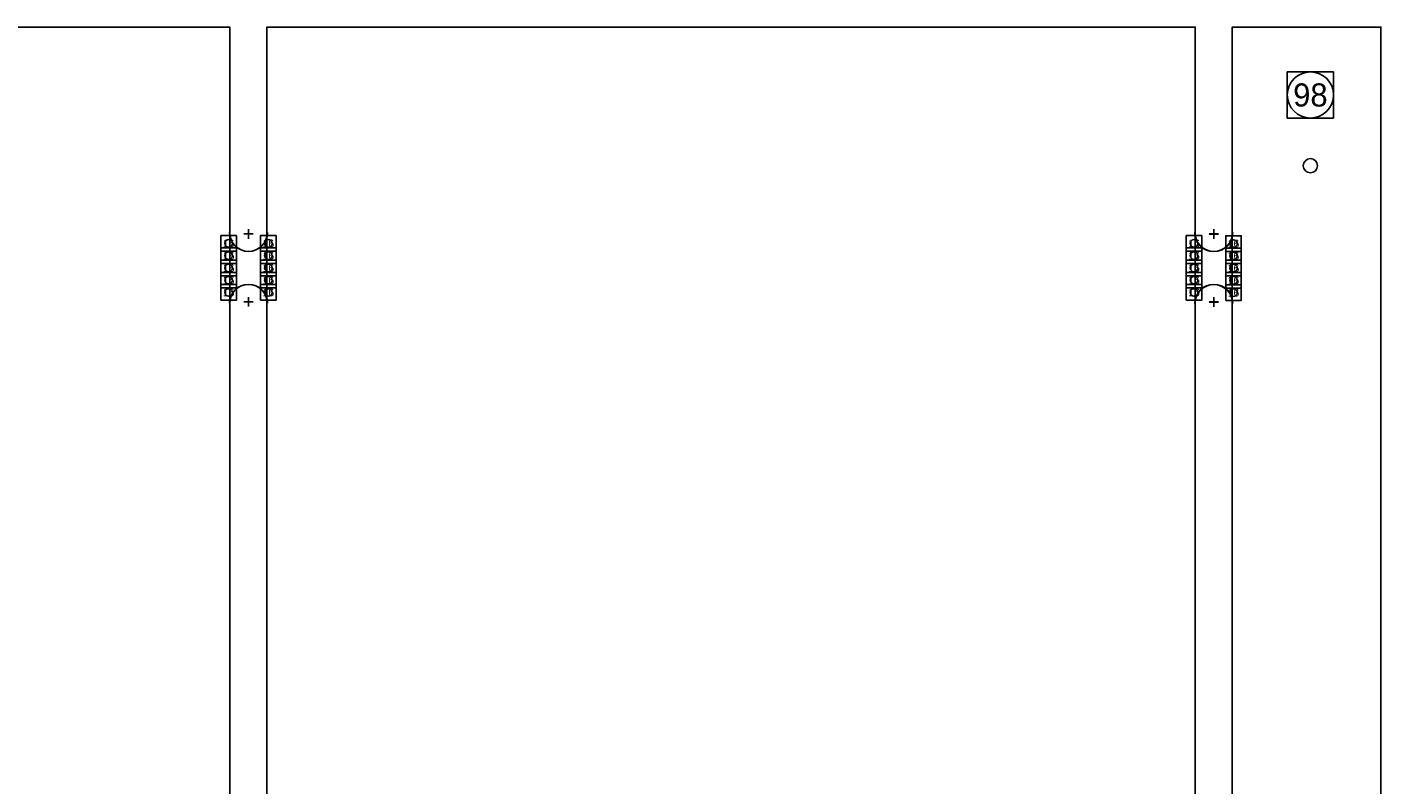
# Model space of a CAD drawing. Extents: x -36 to 384, y -28 to 269.
# Tile 49 of 52: x 39 to 112, y 121 to 162. Entities that reach past the tile are written whole.
import ezdxf
from ezdxf.enums import TextEntityAlignment as Align

# ---------------------------------------------------------------- set-up
doc = ezdxf.new("R2010")
doc.units = 0
for name, color, linetype in [('BG_PANEL', 7, 'CONTINUOUS'), ('MA_NCLEGEND-1-16', 7, 'CONTINUOUS'), ('PIN_BOTTOM', 7, 'CONTINUOUS'), ('PIN_TOP', 7, 'CONTINUOUS')]:
    doc.layers.add(name, color=color, linetype=linetype)

# ---------------------------------------------------------------- blocks, each defined once
blk = doc.blocks.new('FIGURE_SQUARE')
blk.add_lwpolyline([(-0.5, -0.5), (-0.5, 0.5), (0.5, 0.5), (0.5, -0.5)], close=True)

msp = doc.modelspace()

# ---------------------------------------------------------------- linework, layer by layer
at = {"layer": 'BG_PANEL'}
for points in [[(50.000002, 81.999988), (50.000002, 161.999828), (0, 161.999828), (0, 81.999988)], [(101.999898, 81.999988), (101.999898, 161.999828), (51.999896, 161.999828), (51.999896, 81.999988)], [(112.003027, 0.005232), (112.003027, 161.999828), (103.999081, 161.999828), (103.999081, 0.005232)]]:
    msp.add_lwpolyline(points, close=True, dxfattribs=at)
for points in [[(51.0032, 150.605388), (51.0032, 151.113388)], [(51.009296, 150.605388), (51.009296, 151.113388)], [(102.997, 150.5966), (102.997, 151.1046)], [(103.003096, 150.605388), (103.003096, 151.113388)], [(51.2572, 150.859388), (50.7492, 150.859388)], [(51.263296, 150.859388), (50.755296, 150.859388)], [(103.251, 150.8506), (102.743, 150.8506)], [(103.257096, 150.859388), (102.749096, 150.859388)], [(51.0032, 147.455788), (51.0032, 146.947788)], [(51.009296, 147.455788), (51.009296, 146.947788)], [(102.997, 147.447), (102.997, 146.939)], [(103.003096, 147.455788), (103.003096, 146.947788)], [(50.7492, 147.201788), (51.2572, 147.201788)], [(50.755296, 147.201788), (51.263296, 147.201788)], [(102.743, 147.193), (103.251, 147.193)], [(102.749096, 147.201788), (103.257096, 147.201788)]]:
    msp.add_lwpolyline(points, dxfattribs=at)
for points in [[(52.0192, 150.935588, -1), (49.9872, 150.935588)], [(52.025296, 150.935588, -1), (49.993296, 150.935588)], [(104.013, 150.9268, -1), (101.981, 150.9268)], [(104.019096, 150.935588, -1), (101.987096, 150.935588)], [(49.9872, 147.125588, -1), (52.0192, 147.125588)], [(49.993296, 147.125588, -1), (52.025296, 147.125588)], [(101.981, 147.1168, -1), (104.013, 147.1168)], [(101.987096, 147.125588, -1), (104.019096, 147.125588)]]:
    msp.add_lwpolyline(points, format="xyb", dxfattribs=at)
at = {"layer": 'PIN_BOTTOM'}
for centre, radius in [((108.204, 158.3436), 1.2446), ((49.9364, 150.351388), 0.2032), ((52.076096, 150.351388), 0.2032), ((101.936296, 150.351388), 0.2032), ((104.0638, 150.3426), 0.2032), ((49.9364, 149.690988), 0.2032), ((52.076096, 149.690988), 0.2032), ((101.936296, 149.690988), 0.2032), ((104.0638, 149.6822), 0.2032), ((49.9364, 149.030588), 0.2032), ((52.076096, 149.030588), 0.2032), ((101.936296, 149.030588), 0.2032), ((104.0638, 149.0218), 0.2032), ((49.9364, 148.370188), 0.2032), ((52.076096, 148.370188), 0.2032), ((101.936296, 148.370188), 0.2032), ((104.0638, 148.3614), 0.2032), ((49.9364, 147.709788), 0.2032), ((52.076096, 147.709788), 0.2032), ((101.936296, 147.709788), 0.2032), ((104.0638, 147.701), 0.2032)]:
    msp.add_circle(centre, radius, dxfattribs=at)
at = {"layer": 'PIN_TOP'}
for centre, radius in [((108.204, 158.3436), 1.2446), ((108.204, 154.5336), 0.381), ((49.9364, 150.351388), 0.2032), ((52.076096, 150.351388), 0.2032), ((101.936296, 150.351388), 0.2032), ((104.0638, 150.3426), 0.2032), ((49.9364, 149.690988), 0.2032), ((52.076096, 149.690988), 0.2032), ((101.936296, 149.690988), 0.2032), ((104.0638, 149.6822), 0.2032), ((49.9364, 149.030588), 0.2032), ((52.076096, 149.030588), 0.2032), ((101.936296, 149.030588), 0.2032), ((104.0638, 149.0218), 0.2032), ((49.9364, 148.370188), 0.2032), ((52.076096, 148.370188), 0.2032), ((101.936296, 148.370188), 0.2032), ((104.0638, 148.3614), 0.2032), ((49.9364, 147.709788), 0.2032), ((52.076096, 147.709788), 0.2032), ((101.936296, 147.709788), 0.2032), ((104.0638, 147.701), 0.2032)]:
    msp.add_circle(centre, radius, dxfattribs=at)

# ---------------------------------------------------------------- block references
at = {"layer": 'MA_NCLEGEND-1-16'}
for p, xscale, yscale in [((108.204, 158.3436), 2.4892, 2.4892), ((49.9364, 150.351388), 0.8382, 0.8382), ((52.076096, 150.351388), 0.8382, 0.8382), ((101.936296, 150.351388), 0.8382, 0.8382), ((104.0638, 150.3426), 0.8382, 0.8382), ((49.9364, 149.690988), 0.8382, 0.8382), ((52.076096, 149.690988), 0.8382, 0.8382), ((101.936296, 149.690988), 0.8382, 0.8382), ((104.0638, 149.6822), 0.8382, 0.8382), ((49.9364, 149.030588), 0.8382, 0.8382), ((49.9364, 148.370188), 0.8382, 0.8382), ((52.076096, 149.030588), 0.8382, 0.8382), ((52.076096, 148.370188), 0.8382, 0.8382), ((101.936296, 149.030588), 0.8382, 0.8382), ((101.936296, 148.370188), 0.8382, 0.8382), ((104.0638, 149.0218), 0.8382, 0.8382), ((104.0638, 148.3614), 0.8382, 0.8382), ((49.9364, 147.709788), 0.8382, 0.8382), ((52.076096, 147.709788), 0.8382, 0.8382), ((101.936296, 147.709788), 0.8382, 0.8382), ((104.0638, 147.701), 0.8382, 0.8382)]:
    msp.add_blockref('FIGURE_SQUARE', p, dxfattribs=dict(at, xscale=xscale, yscale=yscale))

# ---------------------------------------------------------------- texts
for s, height, p in [('98', 1.2446, (108.204, 158.3436)), ('16', 0.4191, (49.9364, 150.351388)), ('16', 0.4191, (52.076096, 150.351388)), ('16', 0.4191, (101.936296, 150.351388)), ('16', 0.4191, (104.0638, 150.3426)), ('16', 0.4191, (49.9364, 149.690988)), ('16', 0.4191, (52.076096, 149.690988)), ('16', 0.4191, (101.936296, 149.690988)), ('16', 0.4191, (104.0638, 149.6822)), ('16', 0.4191, (49.9364, 149.030588)), ('16', 0.4191, (52.076096, 149.030588)), ('16', 0.4191, (101.936296, 149.030588)), ('16', 0.4191, (104.0638, 149.0218)), ('16', 0.4191, (49.9364, 148.370188)), ('16', 0.4191, (52.076096, 148.370188)), ('16', 0.4191, (101.936296, 148.370188)), ('16', 0.4191, (104.0638, 148.3614)), ('16', 0.4191, (49.9364, 147.709788)), ('16', 0.4191, (52.076096, 147.709788)), ('16', 0.4191, (101.936296, 147.709788)), ('16', 0.4191, (104.0638, 147.701))]:
    msp.add_text(s, height=height, dxfattribs=at).set_placement(p, align=Align.MIDDLE_CENTER)

doc.saveas('drawing.dxf')
